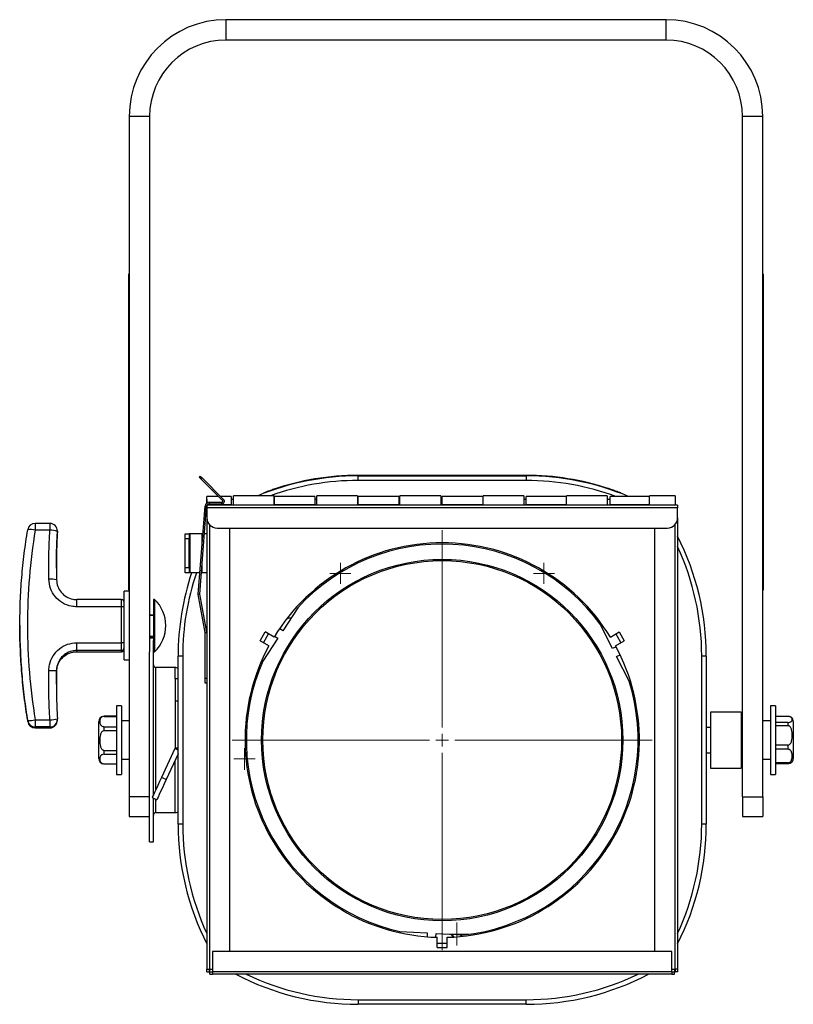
# Model space of a CAD drawing. Header units: millimetres. Extents: x 77 to 313, y 27 to 245.
# Tile 3 of 16: x 77 to 138, y 167 to 245. Entities that reach past the tile are written whole.
import ezdxf

# ---------------------------------------------------------------- set-up
doc = ezdxf.new("R2010")
doc.units = ezdxf.units.MM

# ---------------------------------------------------------------- blocks, each defined once
blk = doc.blocks.new('SW_CENTERMARKSYMBOL_0')
at = {"color": 0, "linetype": 'Continuous', "lineweight": 18}
for p, q in [((0, 0.5), (0, 0.83)), ((-0.5, 0), (-0.83, 0)), ((0, 0), (-0.5, 0)), ((0, 0), (0, 0.5)), ((0, 0), (0, -0.5)), ((0, 0), (0.5, 0)), ((0.5, 0), (0.83, 0)), ((0, -0.5), (0, -0.83))]:
    blk.add_line(p, q, dxfattribs=at)
blk = doc.blocks.new('SW_CENTERMARKSYMBOL_1')
at = {"color": 0, "linetype": 'Continuous', "lineweight": 18}
for p, q in [((0, 0.5), (0, 0.83)), ((-0.5, 0), (-0.83, 0)), ((0, 0), (-0.5, 0)), ((0, 0), (0, 0.5)), ((0, 0), (0, -0.5)), ((0, 0), (0.5, 0)), ((0.5, 0), (0.83, 0)), ((0, -0.5), (0, -0.83))]:
    blk.add_line(p, q, dxfattribs=at)
blk = doc.blocks.new('SW_CENTERMARKSYMBOL_2')
at = {"color": 0, "linetype": 'Continuous', "lineweight": 18}
for p, q in [((0, 1), (0, 16.5)), ((-1, 0), (-16.5, 0)), ((0, 0), (-0.5, 0)), ((0, 0), (0, 0.5)), ((0, 0), (0, -0.5)), ((0, 0), (0.5, 0)), ((1, 0), (16.5, 0)), ((0, -1), (0, -16.5))]:
    blk.add_line(p, q, dxfattribs=at)
blk = doc.blocks.new('SW_CENTERMARKSYMBOL_3')
at = {"color": 0, "linetype": 'Continuous', "lineweight": 18}
for p, q in [((0, 0.5), (0, 0.9)), ((-0.5, 0), (-0.9, 0)), ((0, 0), (-0.5, 0)), ((0, 0), (0, 0.5)), ((0, 0), (0, -0.5)), ((0, 0), (0.5, 0)), ((0.5, 0), (0.9, 0)), ((0, -0.5), (0, -0.9))]:
    blk.add_line(p, q, dxfattribs=at)
blk = doc.blocks.new('SW_CENTERMARKSYMBOL_4')
at = {"color": 0, "linetype": 'Continuous', "lineweight": 18}
for p, q in [((0, 0.5), (0, 0.84)), ((-0.5, 0), (-0.84, 0)), ((0, 0), (-0.5, 0)), ((0, 0), (0, 0.5)), ((0, 0), (0, -0.5)), ((0, 0), (0.5, 0)), ((0.5, 0), (0.84, 0)), ((0, -0.5), (0, -0.84))]:
    blk.add_line(p, q, dxfattribs=at)

msp = doc.modelspace()

# ---------------------------------------------------------------- linework, layer by layer
at = {"color": 7, "linetype": 'Continuous', "lineweight": 25}
for p, q in [((93.352, 244.845), (93.352, 243.245)), ((127.952, 244.845), (93.352, 244.845)), ((127.952, 243.245), (127.952, 244.845)), ((127.952, 243.245), (93.352, 243.245)), ((87.352, 237.245), (85.752, 237.245)), ((85.752, 237.245), (85.752, 183.773)), ((87.352, 237.245), (87.352, 195.173)), ((135.552, 237.245), (133.952, 237.245)), ((133.952, 183.773), (133.952, 237.245)), ((135.552, 183.773), (135.552, 237.245)), ((85.752, 224.845), (85.692, 224.845)), ((85.692, 224.845), (85.692, 200.045)), ((135.552, 224.845), (135.612, 224.845)), ((135.612, 200.045), (135.612, 224.845)), ((135.612, 219.163), (135.614, 219.163)), ((91.25, 208.9), (91.335, 208.985)), ((91.391, 208.758), (91.25, 208.9)), ((91.335, 208.985), (91.476, 208.843)), ((116.952, 209.045), (103.752, 209.045)), ((103.752, 208.645), (103.752, 209.005)), ((103.752, 209.005), (116.952, 209.005)), ((116.952, 209.005), (116.952, 208.645)), ((91.476, 208.843), (91.391, 208.758)), ((93.088, 207.061), (91.391, 208.758)), ((93.173, 207.146), (91.476, 208.843)), ((116.952, 208.645), (103.752, 208.645)), ((92.765, 207.385), (91.852, 207.385)), ((91.852, 206.866), (91.852, 207.385)), ((93.752, 207.385), (92.935, 207.385)), ((93.752, 207.385), (93.752, 206.725)), ((97.152, 207.445), (93.952, 207.445)), ((93.952, 206.705), (93.952, 207.445)), ((97.152, 207.445), (97.152, 206.705)), ((100.352, 207.385), (97.152, 207.385)), ((97.152, 206.725), (97.152, 207.385)), ((100.352, 207.385), (100.352, 206.725)), ((103.692, 207.445), (100.492, 207.445)), ((100.492, 206.705), (100.492, 207.445)), ((103.692, 207.445), (103.692, 206.705)), ((106.952, 207.385), (103.752, 207.385)), ((103.752, 206.725), (103.752, 207.385)), ((106.952, 207.385), (106.952, 206.725)), ((110.232, 207.445), (107.032, 207.445)), ((107.032, 206.705), (107.032, 207.445)), ((110.232, 207.445), (110.232, 206.705)), ((113.552, 207.385), (110.352, 207.385)), ((110.352, 206.725), (110.352, 207.385)), ((113.552, 207.385), (113.552, 206.725)), ((116.772, 207.445), (113.572, 207.445)), ((113.572, 206.705), (113.572, 207.445)), ((116.772, 207.445), (116.772, 206.705)), ((120.112, 207.385), (116.952, 207.385)), ((116.952, 206.725), (116.952, 207.385)), ((123.312, 207.445), (120.112, 207.445)), ((120.112, 206.705), (120.112, 207.445)), ((123.312, 207.445), (123.312, 206.705)), ((126.652, 207.385), (123.552, 207.385)), ((123.552, 206.725), (123.552, 207.385)), ((128.652, 207.445), (126.652, 207.445)), ((126.652, 206.705), (126.652, 207.445)), ((128.652, 207.445), (128.652, 206.705)), ((91.175, 199.714), (91.718, 206.63)), ((91.295, 199.705), (91.837, 206.62)), ((91.837, 206.62), (91.718, 206.63)), ((91.852, 207.155), (91.852, 207.155)), ((91.852, 207.155), (91.852, 206.866)), ((91.852, 206.705), (91.852, 206.505)), ((128.852, 206.705), (91.852, 206.705)), ((93.752, 206.725), (91.877, 206.725)), ((92.037, 206.925), (92.037, 206.805)), ((92.037, 206.925), (93.032, 206.925)), ((92.037, 206.805), (93.032, 206.805)), ((93.032, 206.805), (93.032, 206.925)), ((93.088, 207.061), (93.173, 207.146)), ((93.952, 207.155), (93.752, 207.155)), ((93.752, 206.735), (93.952, 206.735)), ((93.752, 206.705), (93.752, 206.725)), ((97.152, 207.155), (97.152, 207.155)), ((97.152, 206.735), (97.152, 206.735)), ((100.352, 206.725), (97.152, 206.725)), ((97.152, 206.725), (97.152, 206.705)), ((100.492, 207.155), (100.352, 207.155)), ((100.352, 206.735), (100.492, 206.735)), ((100.352, 206.705), (100.352, 206.725)), ((103.752, 207.155), (103.692, 207.155)), ((103.692, 206.735), (103.752, 206.735)), ((106.952, 206.725), (103.752, 206.725)), ((103.752, 206.725), (103.752, 206.705)), ((107.032, 207.155), (106.952, 207.155)), ((106.952, 206.735), (107.032, 206.735)), ((106.952, 206.705), (106.952, 206.725)), ((110.352, 207.155), (110.232, 207.155)), ((110.232, 206.735), (110.352, 206.735)), ((113.552, 206.725), (110.352, 206.725)), ((110.352, 206.725), (110.352, 206.705)), ((113.572, 207.155), (113.552, 207.155)), ((113.552, 206.735), (113.572, 206.735)), ((113.552, 206.705), (113.552, 206.725)), ((116.952, 207.155), (116.772, 207.155)), ((116.772, 206.735), (116.952, 206.735)), ((120.112, 206.725), (116.952, 206.725)), ((116.952, 206.725), (116.952, 206.705)), ((123.552, 207.155), (123.312, 207.155)), ((123.312, 206.735), (123.552, 206.735)), ((126.652, 206.725), (123.552, 206.725)), ((123.552, 206.725), (123.552, 206.705)), ((128.852, 206.705), (128.852, 206.505)), ((128.852, 206.505), (91.852, 206.505)), ((91.852, 206.505), (91.852, 205.705)), ((128.852, 205.705), (128.852, 206.505)), ((79.51, 205.268), (78.359, 205.268)), ((78.359, 205.268), (78.359, 205.268)), ((79.51, 205.268), (79.51, 205.268)), ((85.692, 205.727), (85.689, 205.727)), ((91.852, 205.705), (91.852, 170.245)), ((128.852, 205.705), (128.852, 170.245)), ((79.51, 204.744), (78.359, 204.744)), ((80.109, 204.56), (80.109, 204.631)), ((80.11, 204.597), (80.11, 204.668)), ((90.152, 204.445), (90.452, 204.445)), ((90.152, 204.045), (90.152, 204.445)), ((90.452, 204.445), (90.452, 204.045)), ((90.532, 204.445), (90.452, 204.445)), ((90.532, 201.397), (90.532, 204.445)), ((91.472, 204.445), (90.532, 204.445)), ((91.546, 204.445), (91.472, 204.445)), ((91.852, 204.445), (91.667, 204.445)), ((92.652, 204.905), (128.052, 204.905)), ((93.652, 171.645), (93.652, 204.905)), ((127.052, 204.905), (127.052, 171.645)), ((90.452, 204.045), (90.152, 204.045)), ((90.152, 201.797), (90.152, 204.045)), ((90.452, 201.797), (90.452, 204.045)), ((80.033, 201.833), (80.033, 200.844)), ((90.152, 201.797), (90.452, 201.797)), ((90.152, 201.397), (90.152, 201.797)), ((90.452, 201.397), (90.152, 201.397)), ((90.452, 201.797), (90.452, 201.397)), ((90.532, 201.397), (90.452, 201.397)), ((91.307, 201.397), (90.532, 201.397)), ((91.472, 201.397), (91.428, 201.397)), ((91.852, 201.397), (91.472, 201.397)), ((102.074, 201.231), (102.052, 201.335)), ((118.652, 201.335), (118.629, 201.231)), ((85.752, 199.937), (85.352, 199.937)), ((85.352, 194.537), (85.352, 199.937)), ((85.752, 200.045), (85.692, 200.045)), ((91.295, 199.705), (91.175, 199.714)), ((91.295, 199.705), (91.177, 199.683)), ((91.732, 196.694), (91.177, 199.683)), ((91.85, 196.715), (91.295, 199.705)), ((135.552, 200.045), (135.612, 200.045)), ((85.152, 199.282), (81.633, 199.282)), ((87.749, 199.302), (87.652, 199.302)), ((87.652, 199.302), (87.652, 196.064)), ((87.749, 199.302), (87.749, 195.172)), ((85.152, 198.713), (81.633, 198.713)), ((85.152, 195.894), (85.152, 198.713)), ((87.352, 198.095), (87.652, 198.095)), ((98.991, 198.641), (97.816, 196.841)), ((77.152, 197.284), (77.152, 197.19)), ((98.113, 197.756), (98.252, 197.845)), ((98.252, 197.845), (98.471, 197.845)), ((122.393, 197.845), (122.521, 197.845)), ((123.748, 195.427), (122.776, 197.345)), ((91.732, 196.694), (91.85, 196.715)), ((91.732, 196.694), (91.852, 196.694)), ((91.732, 193.105), (91.732, 196.694)), ((96.036, 196.048), (96.436, 196.741)), ((97.133, 196.338), (96.436, 196.741)), ((97.816, 196.841), (97.565, 197.005)), ((123.571, 196.338), (124.268, 196.741)), ((124.268, 196.741), (124.668, 196.048)), ((81.633, 195.284), (81.633, 195.894)), ((81.633, 195.894), (85.152, 195.894)), ((85.152, 195.284), (85.152, 195.894)), ((87.352, 196.379), (87.652, 196.379)), ((87.652, 196.245), (87.352, 196.245)), ((87.652, 183.941), (87.652, 196.064)), ((96.733, 195.646), (96.036, 196.048)), ((97.434, 196.255), (96.259, 194.454)), ((97.182, 196.419), (97.434, 196.255)), ((123.971, 195.646), (124.668, 196.048)), ((85.152, 195.284), (81.633, 195.284)), ((81.633, 195.284), (81.633, 195.191)), ((81.633, 195.191), (85.152, 195.191)), ((81.633, 195.191), (85.152, 195.191)), ((81.633, 195.191), (81.633, 195.191)), ((85.152, 195.191), (85.152, 195.284)), ((87.352, 180.245), (87.352, 195.173)), ((87.652, 195.172), (87.749, 195.172)), ((124.016, 195.563), (123.748, 195.427)), ((85.352, 194.537), (85.752, 194.537)), ((89.952, 194.845), (89.592, 194.845)), ((89.592, 181.645), (89.592, 194.845)), ((89.952, 194.845), (89.952, 181.645)), ((124.064, 194.803), (124.332, 194.938)), ((125.036, 192.885), (124.064, 194.803)), ((131.112, 194.845), (130.752, 194.845)), ((130.752, 181.645), (130.752, 194.845)), ((131.112, 194.845), (131.112, 181.645)), ((80.033, 193.717), (80.033, 193.629)), ((80.033, 192.641), (80.033, 193.629)), ((89.352, 193.945), (87.852, 193.945)), ((89.592, 193.045), (89.352, 193.045)), ((89.352, 193.045), (89.352, 191.295)), ((91.732, 193.105), (91.852, 193.105)), ((91.732, 192.705), (91.732, 193.105)), ((91.852, 192.705), (91.732, 192.705)), ((95.623, 192.74), (95.518, 192.74)), ((87.352, 192.293), (87.339, 192.293)), ((87.339, 191.998), (87.352, 191.998)), ((87.352, 191.974), (87.339, 191.974)), ((87.339, 191.535), (87.352, 191.535)), ((89.352, 191.295), (89.352, 187.605)), ((85.152, 190.945), (84.752, 190.945)), ((84.752, 190.945), (84.752, 185.545)), ((85.152, 190.945), (85.152, 185.545)), ((95.194, 190.966), (95.072, 190.85)), ((133.852, 190.445), (131.452, 190.445)), ((131.452, 190.445), (131.452, 186.045)), ((133.852, 190.445), (133.852, 186.045)), ((136.552, 190.945), (136.152, 190.945)), ((136.152, 190.945), (136.152, 185.545)), ((136.552, 190.945), (136.552, 185.545)), ((77.767, 189.708), (77.767, 189.778)), ((78.359, 189.841), (79.51, 189.841)), ((78.359, 189.841), (78.359, 189.277)), ((79.51, 189.841), (79.51, 189.277)), ((80.11, 189.805), (80.11, 189.876)), ((83.352, 188.945), (83.352, 189.695)), ((84.752, 190.115), (83.772, 190.115)), ((83.772, 190.103), (84.752, 190.103)), ((85.752, 189.755), (85.152, 189.755)), ((133.952, 189.755), (133.852, 189.755)), ((136.152, 189.755), (135.552, 189.755)), ((137.532, 190.1), (136.552, 190.1)), ((137.532, 189.632), (136.552, 189.632)), ((137.532, 189.632), (137.532, 189.374)), ((137.952, 189.695), (137.952, 186.795)), ((79.51, 189.277), (78.359, 189.277)), ((78.359, 189.277), (78.359, 189.206)), ((78.359, 189.206), (79.51, 189.206)), ((78.359, 189.206), (78.359, 189.205)), ((78.359, 189.205), (79.51, 189.205)), ((79.51, 189.206), (79.51, 189.277)), ((79.51, 189.206), (79.51, 189.205)), ((83.352, 186.795), (83.352, 188.945)), ((83.772, 188.99), (83.772, 189.297)), ((83.772, 189.297), (84.752, 189.297)), ((83.772, 188.99), (84.752, 188.99)), ((131.452, 189.245), (131.112, 189.245)), ((137.532, 189.374), (136.552, 189.374)), ((87.352, 188.136), (87.339, 188.136)), ((83.772, 187.432), (84.752, 187.432)), ((83.772, 187.132), (83.772, 187.432)), ((87.339, 187.791), (87.352, 187.791)), ((89.344, 187.571), (88.292, 185.314)), ((94.863, 187.645), (94.97, 187.493)), ((131.112, 187.245), (131.452, 187.245)), ((137.532, 187.853), (136.552, 187.853)), ((137.532, 187.518), (136.552, 187.518)), ((137.532, 187.853), (137.532, 187.518)), ((83.772, 187.132), (84.752, 187.132)), ((85.152, 186.735), (85.752, 186.735)), ((89.592, 187.155), (88.655, 185.145)), ((133.852, 186.735), (133.952, 186.735)), ((135.552, 186.735), (136.152, 186.735)), ((137.532, 186.465), (136.552, 186.465)), ((137.532, 186.465), (137.532, 186.389)), ((83.772, 186.38), (84.752, 186.38)), ((83.772, 186.375), (84.752, 186.375)), ((131.452, 186.045), (133.852, 186.045)), ((131.452, 186.045), (131.452, 186.045)), ((133.852, 186.045), (133.852, 186.045)), ((137.532, 186.389), (136.552, 186.389)), ((84.752, 185.545), (85.152, 185.545)), ((87.352, 184.947), (87.339, 184.947)), ((88.655, 185.145), (88.292, 185.314)), ((95.069, 185.66), (95.17, 185.66)), ((95.247, 185.245), (95.145, 185.245)), ((136.152, 185.545), (136.552, 185.545)), ((87.339, 184.653), (87.352, 184.653)), ((87.352, 184.483), (87.339, 184.483)), ((125.327, 184.245), (125.223, 184.245)), ((87.352, 183.773), (85.752, 183.773)), ((85.752, 183.773), (85.752, 182.245)), ((87.339, 184.024), (87.352, 184.024)), ((87.552, 183.728), (87.915, 183.559)), ((87.652, 180.245), (87.652, 183.682)), ((133.952, 183.773), (135.552, 183.773)), ((133.952, 183.773), (133.952, 182.245)), ((135.552, 183.773), (135.552, 182.245)), ((85.752, 182.245), (87.352, 182.245)), ((87.352, 182.211), (87.339, 182.211)), ((87.352, 181.949), (87.339, 181.949)), ((87.352, 181.949), (87.339, 181.949)), ((87.339, 181.906), (87.352, 181.906)), ((87.852, 182.545), (89.352, 182.545)), ((124.359, 181.845), (124.469, 181.845)), ((133.952, 182.245), (135.552, 182.245)), ((87.339, 181.659), (87.352, 181.659)), ((87.339, 181.654), (87.352, 181.654)), ((87.352, 181.605), (87.339, 181.605)), ((87.339, 181.381), (87.352, 181.381)), ((87.339, 181.378), (87.352, 181.378)), ((89.952, 181.645), (89.592, 181.645)), ((124.152, 181.409), (124.152, 181.187)), ((124.218, 181.545), (124.329, 181.545)), ((131.112, 181.645), (130.752, 181.645)), ((87.352, 180.245), (87.652, 180.245)), ((123.152, 179.682), (123.152, 179.503)), ((123.378, 179.845), (123.259, 179.845)), ((98.252, 178.558), (98.252, 178.718)), ((121.008, 176.989), (121.008, 177.127)), ((118.106, 174.939), (118.106, 174.825)), ((118.588, 175.232), (118.588, 175.114)), ((118.828, 175.387), (118.828, 175.267)), ((119.033, 175.525), (119.209, 175.525)), ((117.906, 174.825), (118.106, 174.825)), ((107.028, 173.208), (109.175, 173.09)), ((109.175, 173.09), (109.159, 172.791)), ((109.858, 172.752), (109.874, 173.052)), ((109.874, 173.052), (112.021, 172.935)), ((109.952, 171.945), (109.952, 172.75)), ((110.752, 171.945), (110.752, 172.75)), ((111.119, 172.912), (111.108, 172.985)), ((111.195, 172.93), (111.187, 172.981)), ((111.903, 172.941), (111.862, 172.818)), ((110.752, 172.25), (109.952, 172.25)), ((109.952, 171.945), (110.752, 171.945)), ((92.292, 171.645), (92.292, 170.045)), ((128.412, 171.645), (92.292, 171.645)), ((128.412, 170.045), (128.412, 171.645)), ((91.852, 170.245), (92.052, 170.245)), ((91.852, 170.045), (91.852, 170.245)), ((92.052, 170.245), (92.292, 170.245)), ((92.052, 170.045), (92.052, 170.245)), ((92.092, 170.045), (92.092, 170.245)), ((128.412, 170.245), (128.652, 170.245)), ((128.612, 170.245), (128.612, 170.045)), ((128.852, 170.245), (128.652, 170.245)), ((128.652, 170.245), (128.652, 170.045)), ((128.852, 170.245), (128.852, 170.045)), ((91.852, 170.045), (92.052, 170.045)), ((92.052, 170.045), (92.092, 170.045)), ((92.092, 169.845), (92.092, 170.045)), ((92.092, 170.045), (92.292, 170.045)), ((92.092, 169.845), (92.292, 169.845)), ((92.292, 170.045), (92.292, 169.845)), ((128.412, 170.045), (92.292, 170.045)), ((128.412, 169.845), (92.292, 169.845)), ((128.412, 170.045), (128.412, 169.845)), ((128.412, 170.045), (128.612, 170.045)), ((128.412, 169.845), (128.612, 169.845)), ((128.612, 169.845), (128.612, 170.045)), ((128.612, 170.045), (128.652, 170.045)), ((128.852, 170.045), (128.652, 170.045)), ((103.752, 167.845), (103.752, 167.485)), ((103.752, 167.845), (116.952, 167.845)), ((116.952, 167.485), (103.752, 167.485)), ((116.952, 167.485), (116.952, 167.845))]:
    msp.add_line(p, q, dxfattribs=at)
at = {"color": 1, "linetype": 'Continuous', "lineweight": 25}
for p, q in [((103.752, 209.045), (103.752, 209.005)), ((116.952, 209.005), (116.952, 209.045)), ((78.359, 205.268), (78.359, 204.744)), ((79.51, 205.268), (79.51, 204.744)), ((92.052, 205.175), (92.052, 170.245)), ((128.652, 170.245), (128.652, 205.175)), ((80.11, 204.668), (80.109, 204.631)), ((80.109, 204.56), (80.11, 204.597)), ((91.472, 203.494), (91.472, 204.445)), ((91.472, 201.397), (91.472, 201.96)), ((81.633, 198.713), (81.633, 199.282)), ((85.152, 198.713), (85.152, 199.282)), ((87.352, 198.06), (87.652, 198.06)), ((87.352, 196.413), (87.652, 196.413)), ((85.152, 195.191), (85.152, 195.191)), ((80.033, 193.717), (80.033, 192.725)), ((87.852, 184.37), (87.852, 193.945)), ((89.352, 193.045), (89.352, 193.945)), ((89.592, 191.295), (89.352, 191.295)), ((83.772, 190.103), (83.772, 190.115)), ((89.592, 187.455), (89.344, 187.571)), ((89.592, 187.605), (89.352, 187.605)), ((89.352, 182.545), (89.352, 186.64)), ((83.772, 186.375), (83.772, 186.38)), ((87.852, 182.545), (87.852, 183.588))]:
    msp.add_line(p, q, dxfattribs=at)
at = {"color": 7, "linetype": 'Continuous', "lineweight": 25, "flags": 128}
for points in [[(91.837, 206.62), (91.844, 206.657), (91.852, 206.681)], [(102.049, 201.214), (102.047, 201.218), (102.023, 201.317)], [(102.497, 201.607), (102.564, 201.557), (102.58, 201.54)], [(102.527, 201.624), (102.585, 201.578), (102.606, 201.555)], [(118.098, 201.555), (118.119, 201.578), (118.177, 201.624)], [(118.124, 201.54), (118.14, 201.557), (118.207, 201.607)], [(118.681, 201.317), (118.657, 201.218), (118.655, 201.214)], [(96.3, 195.896), (96.585, 196.398), (96.7, 196.589)], [(124.004, 196.589), (124.118, 196.398), (124.404, 195.896)], [(94.895, 187.087), (94.93, 187.074), (94.999, 187.036)], [(95.048, 186.528), (95.04, 186.52), (94.955, 186.458)], [(88.292, 185.314), (88.138, 184.984), (87.991, 184.669), (87.857, 184.382), (87.742, 184.135), (87.652, 183.941), (87.589, 183.806), (87.557, 183.737), (87.552, 183.728)], [(88.655, 185.145), (88.501, 184.815), (88.354, 184.5), (88.22, 184.213), (88.105, 183.966), (88.014, 183.771), (87.951, 183.637), (87.919, 183.568), (87.915, 183.559)], [(111.186, 172.767), (111.184, 172.77), (111.119, 172.912)], [(111.284, 172.773), (111.247, 172.816), (111.195, 172.93)], [(111.824, 172.946), (111.782, 172.836), (111.764, 172.809)]]:
    msp.add_lwpolyline(points, dxfattribs=at)
at = {"color": 1, "linetype": 'Continuous', "lineweight": 25, "flags": 128}
for points in [[(102.057, 201.22), (102.056, 201.222), (102.033, 201.323)], [(102.072, 201.348), (102.072, 201.345), (102.091, 201.242)], [(102.562, 201.529), (102.55, 201.543), (102.477, 201.595)], [(102.517, 201.619), (102.578, 201.571), (102.597, 201.55)], [(118.106, 201.55), (118.126, 201.571), (118.187, 201.619)], [(118.227, 201.595), (118.154, 201.543), (118.141, 201.529)], [(118.612, 201.242), (118.632, 201.345), (118.632, 201.348)], [(118.671, 201.323), (118.648, 201.222), (118.647, 201.22)]]:
    msp.add_lwpolyline(points, dxfattribs=at)
at = {"color": 7, "linetype": 'Continuous', "lineweight": 25}
for radius in [14.2, 14.1]:
    msp.add_circle((110.352, 188.245), radius, dxfattribs=at)
for centre, radius, start, end in [((93.352, 237.245), 7.6, 90, 180), ((127.952, 237.245), 7.6, 0, 90), ((93.352, 237.245), 6, 90, 180), ((127.952, 237.245), 6, 0, 90), ((103.752, 188.245), 20.76, 90, 112.35343), ((103.752, 188.445), 20.6, 90, 109.0035), ((116.952, 188.445), 20.6, 71.67045, 90), ((116.952, 188.245), 20.76, 67.21511, 90), ((92.037, 206.605), 0.32, 90, 175.51546), ((92.037, 206.605), 0.2, 90, 150), ((93.032, 207.005), 0.2, 270, 45), ((93.032, 207.005), 0.08, 270, 45), ((78.359, 204.668), 0.6, 90, 170.58499), ((79.51, 204.668), 0.6, 0, 90), ((92.652, 205.705), 0.8, 180, 270), ((128.052, 205.705), 0.8, 270, 0), ((78.019, 203.572), 1.22, 73.82582, 101.92885), ((79.581, 203.473), 1.273, 65.52213, 93.219), ((79.51, 204.597), 0.6, 356.51021, 360), ((110.352, 194.845), 20.76, 0, 26.98355), ((110.352, 188.245), 15.5, 31.47876, 148.52124), ((110.352, 188.245), 15.4, 36.22172, 137.5365), ((110.352, 194.845), 20.76, 161.60254, 180), ((79.624, 198.935), 1.953, 77.91176, 95.6057), ((91.295, 199.705), 0.12, 175.51546, 190.51546), ((85.152, 199.082), 0.2, 360, 90), ((85.761, 197.237), 2.866, 0, 46.08741), ((85.202, 197.728), 0.987, 81.24712, 92.89771), ((85.761, 197.237), 2.866, 313.91259, 0), ((91.732, 196.694), 0.12, 0, 10.51546), ((85.202, 192.763), 3.131, 87.25346, 90.91496), ((85.152, 195.484), 0.2, 269.98295, 359.98549), ((85.152, 195.391), 0.2, 270, 360), ((85.152, 195.391), 0.2, 269.98295, 359.9855), ((110.352, 188.245), 15.5, 151.47876, 268.52124), ((110.352, 188.245), 15.5, 271.47876, 28.52124), ((110.352, 188.245), 15.4, 156.22172, 257.5365), ((79.875, 207.293), 13.576, 268.13509, 270.667), ((87.852, 194.145), 0.2, 180, 270), ((89.352, 193.545), 0.4, 53.1301, 90), ((110.352, 188.245), 15.4, 276.22172, 17.5365), ((77.795, 192.364), 2.585, 269.37357, 282.59368), ((78.359, 189.876), 0.6, 189.39971, 270.01292), ((78.359, 189.806), 0.6, 189.39971, 270.01292), ((78.359, 189.805), 0.6, 189.41501, 270), ((79.505, 192.398), 2.557, 270.10949, 283.65588), ((79.51, 189.805), 0.6, 270, 0), ((79.51, 189.876), 0.6, 0, 3.48979), ((83.772, 189.695), 0.42, 90, 180), ((137.532, 189.695), 0.42, 0, 52.56923), ((89.272, 187.605), 0.08, 335, 0), ((83.772, 186.795), 0.42, 180, 270), ((137.532, 186.795), 0.42, 307.41774, 0), ((89.352, 182.945), 0.4, 270, 306.8699), ((87.852, 182.345), 0.2, 90, 180), ((110.352, 181.645), 20.76, 180, 206.98355), ((110.352, 181.645), 20.76, 333.01645, 0), ((103.752, 188.245), 20.76, 242.41438, 270), ((116.952, 188.245), 20.76, 270, 297.58562)]:
    msp.add_arc(centre, radius, start, end, dxfattribs=at)
at = {"color": 1, "linetype": 'Continuous', "lineweight": 25}
for centre, radius, start, end in [((103.752, 188.245), 20.4, 90, 109.74992), ((116.952, 188.245), 20.4, 69.75728, 90), ((110.352, 194.845), 20.4, 0, 24.92466), ((110.352, 194.845), 20.4, 161.26591, 180), ((79.51, 189.876), 0.6, 269.98324, 359.98402), ((79.51, 189.806), 0.6, 269.98324, 359.98406), ((110.352, 181.645), 20.4, 180, 204.92466), ((110.352, 181.645), 20.4, 335.07534, 0), ((103.752, 188.245), 20.4, 244.41701, 270), ((116.952, 188.245), 20.4, 270, 295.58299)]:
    msp.add_arc(centre, radius, start, end, dxfattribs=at)
at = {"color": 7, "linetype": 'Continuous', "lineweight": 25}
for points, knots in [([(97.044, 207.922), (96.912, 207.876), (96.806, 207.838), (96.715, 207.805), (96.705, 207.802), (96.695, 207.798), (96.694, 207.798), (96.691, 207.797), (96.69, 207.796), (96.686, 207.795), (96.683, 207.794), (96.675, 207.791), (96.67, 207.789), (96.644, 207.779), (96.624, 207.772), (96.586, 207.758), (96.567, 207.751), (96.541, 207.741), (96.533, 207.738), (96.52, 207.734), (96.516, 207.732), (96.51, 207.73), (96.508, 207.729), (96.505, 207.728), (96.504, 207.727), (96.502, 207.727), (96.502, 207.727), (96.501, 207.726), (96.5, 207.726), (96.391, 207.685), (96.332, 207.662), (96.323, 207.659)], [0, 0, 0, 0, 0.25, 0.25, 0.28125, 0.28125, 0.285156, 0.285156, 0.289062, 0.289062, 0.296875, 0.296875, 0.3125, 0.3125, 0.375, 0.375, 0.4375, 0.4375, 0.46875, 0.46875, 0.484375, 0.484375, 0.492188, 0.492188, 0.496094, 0.496094, 0.498047, 0.498047, 0.5, 0.5, 1, 1, 1, 1]), ([(124.381, 207.659), (124.374, 207.661), (124.365, 207.665), (124.347, 207.671), (124.341, 207.674), (124.33, 207.678), (124.326, 207.679), (124.32, 207.682), (124.318, 207.683), (124.315, 207.684), (124.314, 207.684), (124.312, 207.685), (124.312, 207.685), (124.311, 207.685), (124.311, 207.685), (124.311, 207.685), (124.31, 207.686), (124.31, 207.686), (124.31, 207.686), (124.286, 207.695), (124.257, 207.706), (124.206, 207.725), (124.187, 207.732), (124.157, 207.743), (124.147, 207.747), (124.131, 207.753), (124.126, 207.755), (124.118, 207.758), (124.115, 207.759), (124.109, 207.761), (124.106, 207.762), (123.932, 207.827), (123.708, 207.907), (123.43, 207.999)], [0, 0, 0, 0, 0.125, 0.125, 0.1875, 0.1875, 0.21875, 0.21875, 0.234375, 0.234375, 0.242188, 0.242188, 0.246094, 0.246094, 0.248047, 0.248047, 0.249023, 0.249023, 0.25, 0.25, 0.375, 0.375, 0.4375, 0.4375, 0.46875, 0.46875, 0.484375, 0.484375, 0.492188, 0.492188, 0.5, 0.5, 1, 1, 1, 1]), ([(77.152, 197.284), (77.159, 197.904), (77.173, 199.152), (77.294, 201.026), (77.481, 202.902), (77.672, 204.144), (77.767, 204.766)], [0, 0, 0, 0, 0.247154, 0.496629, 0.748314, 1, 1, 1, 1]), ([(78.359, 204.744), (78.157, 203.517), (78.006, 202.284), (77.803, 199.804), (77.752, 198.558), (77.752, 196.05), (77.803, 194.801), (78.006, 192.314), (78.157, 191.075), (78.359, 189.841)], [0, 0, 0, 0, 0.25, 0.25, 0.5, 0.5, 0.75, 0.75, 1, 1, 1, 1]), ([(79.434, 200.878), (79.426, 201.524), (79.412, 202.815), (79.477, 204.1), (79.51, 204.744)], [0, 0, 0, 0, 0.499435, 1, 1, 1, 1]), ([(80.033, 201.748), (80.03, 202.051), (80.023, 202.99), (80.074, 203.926), (80.109, 204.56)], [0, 0, 0, 0, 0.323081, 1, 1, 1, 1]), ([(81.633, 198.713), (81.487, 198.722), (81.094, 198.746), (80.484, 198.991), (79.915, 199.48), (79.522, 200.135), (79.463, 200.63), (79.434, 200.878)], [0, 0, 0, 0, 0.128776, 0.345754, 0.563273, 0.781462, 1, 1, 1, 1]), ([(80.033, 200.844), (80.055, 200.666), (80.098, 200.308), (80.384, 199.835), (80.798, 199.482), (81.241, 199.305), (81.527, 199.288), (81.633, 199.282)], [0, 0, 0, 0, 0.2178647, 0.4356571, 0.6532634, 0.8707872, 1, 1, 1, 1]), ([(77.152, 197.19), (77.152, 197.184), (77.139, 196.554), (77.184, 195.301), (77.293, 193.43), (77.483, 191.562), (77.672, 190.326), (77.767, 189.708)], [0, 0, 0, 0, 0.002319, 0.250649, 0.498979, 0.749489, 1, 1, 1, 1]), ([(79.434, 193.724), (79.446, 193.871), (79.477, 194.267), (79.734, 194.875), (80.231, 195.437), (80.891, 195.82), (81.386, 195.869), (81.633, 195.894)], [0, 0, 0, 0, 0.130177, 0.348353, 0.566029, 0.783184, 1, 1, 1, 1]), ([(81.633, 195.284), (81.453, 195.267), (81.094, 195.231), (80.614, 194.955), (80.252, 194.549), (80.065, 194.11), (80.042, 193.824), (80.033, 193.717)], [0, 0, 0, 0, 0.217523, 0.435052, 0.652606, 0.870235, 1, 1, 1, 1]), ([(80.033, 193.629), (80.055, 193.808), (80.098, 194.166), (80.384, 194.638), (80.798, 194.991), (81.241, 195.168), (81.527, 195.185), (81.633, 195.191)], [0, 0, 0, 0, 0.2178646, 0.435657, 0.6532634, 0.8707872, 1, 1, 1, 1]), ([(79.51, 189.841), (79.477, 190.486), (79.412, 191.779), (79.426, 193.075), (79.434, 193.724)], [0, 0, 0, 0, 0.499437, 1, 1, 1, 1]), ([(80.033, 192.725), (80.03, 192.422), (80.023, 191.483), (80.074, 190.547), (80.109, 189.913)], [0, 0, 0, 0, 0.323081, 1, 1, 1, 1]), ([(83.772, 190.103), (83.733, 190.103), (83.695, 190.096), (83.631, 190.073), (83.604, 190.058), (83.559, 190.026), (83.541, 190.008), (83.51, 189.972), (83.498, 189.953), (83.467, 189.896), (83.454, 189.857), (83.438, 189.779), (83.434, 189.739), (83.434, 189.66), (83.438, 189.621), (83.454, 189.543), (83.467, 189.504), (83.498, 189.446), (83.511, 189.427), (83.541, 189.391), (83.56, 189.373), (83.604, 189.341), (83.631, 189.326), (83.679, 189.31), (83.697, 189.305), (83.733, 189.299), (83.752, 189.297), (83.772, 189.297)], [0, 0, 0, 0, 0.0625, 0.0625, 0.125, 0.125, 0.1875, 0.1875, 0.25, 0.25, 0.375, 0.375, 0.5, 0.5, 0.625, 0.625, 0.75, 0.75, 0.8125, 0.8125, 0.875, 0.875, 0.9375, 0.9375, 0.96875, 0.96875, 1, 1, 1, 1]), ([(137.532, 189.632), (137.571, 189.632), (137.609, 189.636), (137.673, 189.649), (137.7, 189.658), (137.745, 189.677), (137.763, 189.687), (137.793, 189.708), (137.806, 189.719), (137.837, 189.752), (137.849, 189.775), (137.866, 189.82), (137.869, 189.843), (137.869, 189.889), (137.866, 189.912), (137.849, 189.957), (137.837, 189.98), (137.806, 190.013), (137.793, 190.024), (137.762, 190.046), (137.744, 190.056), (137.699, 190.075), (137.673, 190.083), (137.624, 190.093), (137.607, 190.095), (137.571, 190.099), (137.551, 190.1), (137.532, 190.1)], [0, 0, 0, 0, 0.0625, 0.0625, 0.125, 0.125, 0.1875, 0.1875, 0.25, 0.25, 0.375, 0.375, 0.5, 0.5, 0.625, 0.625, 0.75, 0.75, 0.8125, 0.8125, 0.875, 0.875, 0.9375, 0.9375, 0.96875, 0.96875, 1, 1, 1, 1]), ([(83.772, 188.99), (83.733, 188.99), (83.695, 188.976), (83.631, 188.933), (83.604, 188.905), (83.559, 188.842), (83.541, 188.808), (83.51, 188.737), (83.498, 188.701), (83.467, 188.59), (83.454, 188.515), (83.438, 188.364), (83.434, 188.287), (83.434, 188.134), (83.438, 188.058), (83.454, 187.907), (83.467, 187.832), (83.498, 187.721), (83.511, 187.684), (83.541, 187.614), (83.56, 187.58), (83.604, 187.517), (83.631, 187.489), (83.679, 187.456), (83.697, 187.448), (83.733, 187.436), (83.752, 187.432), (83.772, 187.432)], [0, 0, 0, 0, 0.0625, 0.0625, 0.125, 0.125, 0.1875, 0.1875, 0.25, 0.25, 0.375, 0.375, 0.5, 0.5, 0.625, 0.625, 0.75, 0.75, 0.8125, 0.8125, 0.875, 0.875, 0.9375, 0.9375, 0.96875, 0.96875, 1, 1, 1, 1]), ([(137.532, 187.853), (137.571, 187.853), (137.609, 187.866), (137.673, 187.908), (137.7, 187.936), (137.745, 187.998), (137.763, 188.031), (137.793, 188.1), (137.806, 188.136), (137.837, 188.244), (137.849, 188.317), (137.866, 188.464), (137.869, 188.539), (137.869, 188.688), (137.866, 188.763), (137.849, 188.91), (137.837, 188.983), (137.806, 189.092), (137.793, 189.128), (137.762, 189.197), (137.744, 189.23), (137.699, 189.291), (137.673, 189.319), (137.624, 189.35), (137.607, 189.359), (137.571, 189.371), (137.551, 189.374), (137.532, 189.374)], [0, 0, 0, 0, 0.0625, 0.0625, 0.125, 0.125, 0.1875, 0.1875, 0.25, 0.25, 0.375, 0.375, 0.5, 0.5, 0.625, 0.625, 0.75, 0.75, 0.8125, 0.8125, 0.875, 0.875, 0.9375, 0.9375, 0.96875, 0.96875, 1, 1, 1, 1]), ([(137.532, 186.465), (137.571, 186.465), (137.609, 186.474), (137.673, 186.504), (137.7, 186.523), (137.745, 186.566), (137.763, 186.589), (137.793, 186.636), (137.806, 186.661), (137.837, 186.736), (137.849, 186.787), (137.866, 186.89), (137.869, 186.942), (137.869, 187.046), (137.865, 187.097), (137.849, 187.199), (137.836, 187.25), (137.805, 187.324), (137.793, 187.349), (137.762, 187.396), (137.744, 187.419), (137.71, 187.451), (137.698, 187.461), (137.671, 187.479), (137.656, 187.488), (137.609, 187.509), (137.571, 187.518), (137.532, 187.518)], [0, 0, 0, 0, 0.0625, 0.0625, 0.125, 0.125, 0.1875, 0.1875, 0.25, 0.25, 0.375, 0.375, 0.5, 0.5, 0.625, 0.625, 0.75, 0.75, 0.8125, 0.8125, 0.875, 0.875, 0.90625, 0.90625, 0.9375, 0.9375, 1, 1, 1, 1]), ([(83.772, 187.132), (83.733, 187.132), (83.695, 187.126), (83.63, 187.105), (83.604, 187.091), (83.559, 187.06), (83.541, 187.044), (83.51, 187.01), (83.498, 186.992), (83.467, 186.939), (83.454, 186.902), (83.438, 186.829), (83.434, 186.791), (83.434, 186.717), (83.438, 186.681), (83.455, 186.608), (83.467, 186.572), (83.499, 186.518), (83.511, 186.501), (83.542, 186.467), (83.56, 186.451), (83.593, 186.428), (83.606, 186.421), (83.633, 186.408), (83.647, 186.402), (83.695, 186.386), (83.733, 186.38), (83.772, 186.38)], [0, 0, 0, 0, 0.0625, 0.0625, 0.125, 0.125, 0.1875, 0.1875, 0.25, 0.25, 0.375, 0.375, 0.5, 0.5, 0.625, 0.625, 0.75, 0.75, 0.8125, 0.8125, 0.875, 0.875, 0.90625, 0.90625, 0.9375, 0.9375, 1, 1, 1, 1]), ([(137.786, 186.462), (137.78, 186.457), (137.759, 186.439), (137.709, 186.417), (137.638, 186.398), (137.579, 186.39), (137.543, 186.389), (137.532, 186.389)], [0, 0, 0, 0, 0.149272, 0.504146, 0.707884, 0.913385, 1, 1, 1, 1])]:
    msp.add_open_spline(points, degree=3, knots=knots, dxfattribs=at)
at = {"color": 1, "linetype": 'Continuous', "lineweight": 25}
for points, knots in [([(80.109, 204.631), (80.074, 204.003), (80.023, 203.072), (80.03, 202.136), (80.033, 201.833)], [0, 0, 0, 0, 0.675366, 1, 1, 1, 1]), ([(77.767, 189.778), (77.673, 190.395), (77.485, 191.628), (77.294, 193.497), (77.184, 195.377), (77.139, 196.643), (77.152, 197.278), (77.152, 197.284)], [0, 0, 0, 0, 0.248336, 0.496671, 0.747176, 0.997681, 1, 1, 1, 1])]:
    msp.add_open_spline(points, degree=3, knots=knots, dxfattribs=at)

# ---------------------------------------------------------------- block references
at = {"color": 7, "linetype": 'Continuous', "lineweight": 18}
for name, p in [('SW_CENTERMARKSYMBOL_2', (110.352, 188.245)), ('SW_CENTERMARKSYMBOL_0', (102.352, 201.345)), ('SW_CENTERMARKSYMBOL_1', (118.352, 201.345)), ('SW_CENTERMARKSYMBOL_4', (94.8, 186.76)), ('SW_CENTERMARKSYMBOL_3', (111.508, 173.005))]:
    msp.add_blockref(name, p, dxfattribs=at)

doc.saveas('drawing.dxf')
